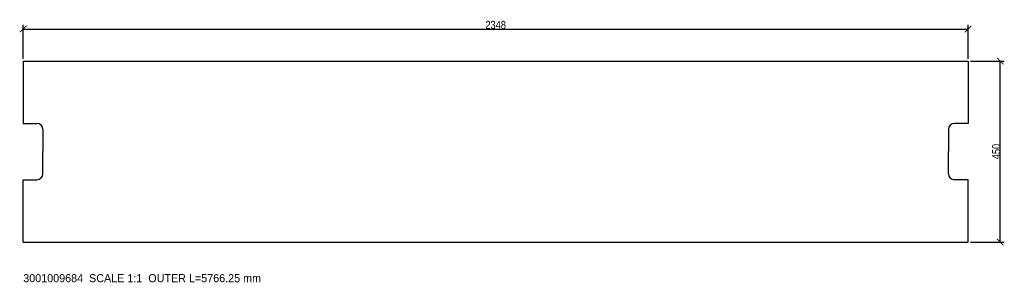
# Model space of a CAD drawing. Header units: millimetres. Extents: x -9 to 2438, y -100 to 553.
import ezdxf

# ---------------------------------------------------------------- set-up
doc = ezdxf.new("R2010")
doc.units = ezdxf.units.MM
for name, color, linetype in [('ANNOTATION', 3, 'Continuous'), ('CUT_CONTOUR', 7, 'Continuous'), ('DIMENSIONS', 6, 'Continuous')]:
    doc.layers.add(name, color=color, linetype=linetype)
doc.styles.add('OpenSansCondensed-Light', font='OpenSansCondensed-Light.ttf')
doc.dimstyles.new('EZDXF', dxfattribs={"dimtxt": 0.25, "dimasz": 0.175, "dimexe": 0.375, "dimexo": 0.125, "dimgap": 0.1, "dimtad": 1, "dimlfac": 100, "dimzin": 12, "dimdsep": 46, "dimtxsty": 'OpenSansCondensed-Light', "dimblk": 'ARCHTICK', "dimcen": 2.5, "dimazin": 3, "dimtfac": 0.5, "dimtmove": 2, "dimatfit": 3})

# ---------------------------------------------------------------- blocks, each defined once
blk = doc.blocks.new('_ARCHTICK')
at = {"color": 0, "linetype": 'BYBLOCK', "const_width": 0.15}
blk.add_lwpolyline([(-0.5, -0.5), (0.5, 0.5)], dxfattribs=at)

msp = doc.modelspace()

# ---------------------------------------------------------------- linework, layer by layer
at = {"layer": 'CUT_CONTOUR'}
for p, q in [((0, 450), (2348, 450)), ((0, 450), (0, 295)), ((2348, 450), (2348, 295)), ((0, 295), (34, 295)), ((2348, 295), (2314, 295)), ((49, 280), (49, 225)), ((2299, 280), (2299, 225)), ((49, 170), (49, 225)), ((2299, 170), (2299, 225)), ((0, 0), (0, 155)), ((0, 155), (34, 155)), ((2348, 155), (2314, 155)), ((2348, 0), (2348, 155)), ((0, 0), (2348, 0))]:
    msp.add_line(p, q, dxfattribs=at)
for centre, start, end in [((34, 280), 0, 90), ((2314, 280), 90, 180), ((34, 170), 270, 0), ((2314, 170), 180, 270)]:
    msp.add_arc(centre, 15, start, end, dxfattribs=at)

# ---------------------------------------------------------------- texts
at = {"layer": 'ANNOTATION'}
msp.add_text('3001009684  SCALE 1:1  OUTER L=5766.25 mm', height=20, dxfattribs=at).set_placement((0, -100))

# ---------------------------------------------------------------- dimensions: what is measured, and where the dimension line sits
at = {"layer": 'DIMENSIONS'}
msp.add_linear_dim(base=(0, 530), p1=(0, 450), p2=(2348, 450), dimstyle='EZDXF', override={"dimtxt": 20, "dimasz": 16, "dimexe": 10, "dimexo": 6, "dimdec": 2, "dimlfac": 1}, dxfattribs=at).render()
msp.add_linear_dim(base=(2428, 0), p1=(2348, 0), p2=(2348, 450), angle=90, dimstyle='EZDXF', override={"dimtxt": 20, "dimasz": 16, "dimexe": 10, "dimexo": 6, "dimdec": 2, "dimlfac": 1}, dxfattribs=at).render()

doc.saveas('drawing.dxf')
